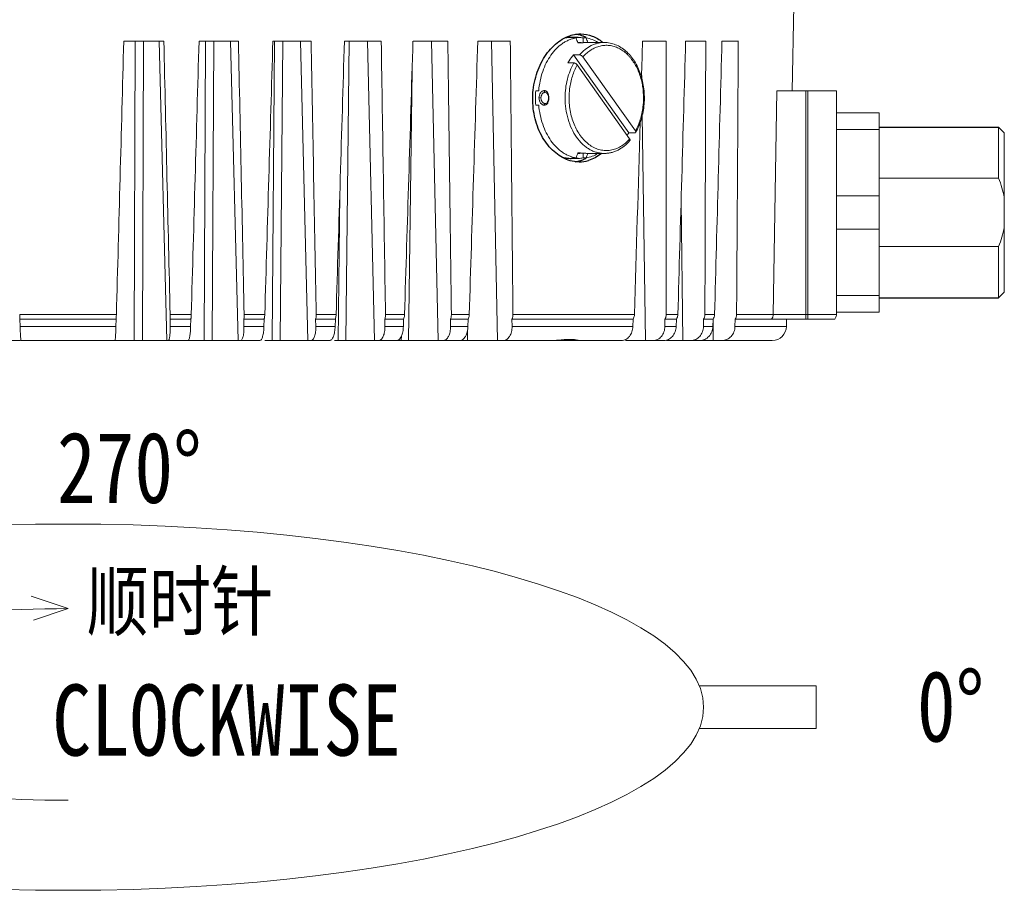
# Model space of a CAD drawing. Extents: x 695 to 3294, y -288 to 575.
# Tile 40 of 83: x 1660 to 1730, y 83 to 144. Entities that reach past the tile are written whole.
import ezdxf

# ---------------------------------------------------------------- set-up
doc = ezdxf.new("R2010")
doc.units = 0
doc.header["$LTSCALE"] = 16.335
doc.layers.add('3_ALL_AXES', color=7, linetype='CONTINUOUS')
doc.layers.add('标注线', color=3, linetype='CONTINUOUS')
doc.layers.add('7_ALL_FEATURES', color=7, linetype='CONTINUOUS', lineweight=15)
doc.layers.add('dim', color=3, linetype='CONTINUOUS', lineweight=13)
doc.styles.get("Standard").update_dxf_attribs({"font": 'txt', "width": 0.8})

msp = doc.modelspace()

# ---------------------------------------------------------------- linework, layer by layer
at = {"layer": '3_ALL_AXES', "color": 7, "linetype": 'Continuous'}
for p, q in [((1699.717, 143.078), (1699.222, 143.078)), ((1720.866, 136.778), (1729.266, 136.778)), ((1699.717, 134.578), (1699.222, 134.578)), ((1720.866, 124.778), (1729.266, 124.778))]:
    msp.add_line(p, q, dxfattribs=at)
for centre, radius, start, end in [((1699.206, 140.975), 2.355, 73.23748, 81.6095), ((1699.223, 140.932), 2.146, 90.03007, 100.56983), ((1699.184, 140.901), 2.432, 69.25357, 73.24479), ((1699.164, 140.848), 2.488, 67.36742, 69.25796), ((1699.133, 140.774), 2.568, 63.77082, 67.35755), ((1699.106, 140.719), 2.629, 63.3792, 63.78286), ((1699.212, 136.652), 2.324, 277.05247, 284.10031), ((1699.19, 136.739), 2.414, 284.10817, 290.75835), ((1699.791, 136.583), 2.255, 270.04846, 286.99013), ((1699.164, 136.809), 2.488, 290.74204, 292.63258), ((1699.133, 136.882), 2.568, 292.64245, 296.22918), ((1699.106, 136.938), 2.629, 296.21714, 296.6208)]:
    msp.add_arc(centre, radius, start, end, dxfattribs=at)
for points, knots in [([(1699.134, 143.198), (1699.198, 143.22), (1699.448, 143.294), (1699.71, 143.328), (1699.904, 143.328)], [0, 0, 0, 0, 0.255721, 1, 1, 1, 1]), ([(1699.904, 143.328), (1700.174, 143.328), (1700.73, 143.225), (1701.209, 142.93), (1701.424, 142.75)], [0, 0, 0, 0, 0.490064, 1, 1, 1, 1]), ([(1696.526, 138.829), (1696.532, 139.324), (1696.667, 140.295), (1697.216, 141.604), (1698.042, 142.629), (1698.766, 143.073), (1699.134, 143.198)], [0, 0, 0, 0, 0.27587, 0.540142, 0.78287, 1, 1, 1, 1]), ([(1699.022, 134.46), (1698.659, 134.585), (1697.946, 135.029), (1697.144, 136.057), (1696.629, 137.368), (1696.52, 138.337), (1696.526, 138.829)], [0, 0, 0, 0, 0.216598, 0.458521, 0.722788, 1, 1, 1, 1]), ([(1698.623, 134.663), (1698.721, 134.635), (1698.919, 134.593), (1699.121, 134.578), (1699.222, 134.578)], [0, 0, 0, 0, 0.502459, 1, 1, 1, 1]), ([(1699.793, 134.328), (1699.729, 134.328), (1699.467, 134.34), (1699.209, 134.396), (1699.022, 134.46)], [0, 0, 0, 0, 0.246369, 1, 1, 1, 1]), ([(1701.327, 134.907), (1701.195, 134.798), (1700.918, 134.607), (1700.607, 134.475), (1700.45, 134.427)], [0, 0, 0, 0, 0.510108, 1, 1, 1, 1])]:
    msp.add_open_spline(points, degree=3, knots=knots, dxfattribs=at)
at = {"layer": '7_ALL_FEATURES', "color": 7, "linetype": 'Continuous'}
for p, q in [((1714.762, 139.328), (1714.866, 145.328)), ((1670.598, 142.828), (1667.784, 142.828)), ((1675.841, 142.828), (1673.073, 142.828)), ((1680.952, 142.828), (1678.261, 142.828)), ((1685.877, 142.828), (1683.292, 142.828)), ((1690.56, 142.828), (1688.11, 142.828)), ((1694.951, 142.828), (1692.662, 142.828)), ((1699.575, 143.049), (1699.363, 143.049)), ((1699.704, 142.695), (1699.692, 142.696)), ((1699.717, 142.695), (1699.704, 142.695)), ((1699.732, 142.728), (1699.717, 142.728)), ((1700.07, 142.712), (1699.936, 142.721)), ((1700.282, 143.049), (1700.07, 143.049)), ((1700.07, 143.049), (1700.07, 142.712)), ((1700.409, 142.728), (1701.555, 142.728)), ((1705.907, 142.828), (1704.244, 142.828)), ((1708.686, 142.828), (1707.272, 142.828)), ((1710.975, 142.828), (1709.824, 142.828)), ((1698.991, 141.289), (1699.415, 141.289)), ((1699.815, 141.854), (1699.391, 141.854)), ((1699.391, 141.854), (1703.271, 136.368)), ((1703.736, 136.51), (1700.057, 141.712)), ((1699.657, 141.146), (1703.336, 135.945)), ((1696.944, 139.328), (1696.732, 139.328)), ((1697.407, 139.228), (1697.406, 139.228)), ((1713.426, 123.605), (1713.689, 139.328)), ((1713.689, 139.328), (1717.866, 139.328)), ((1717.866, 123.606), (1717.866, 139.328)), ((1697.407, 138.428), (1697.406, 138.428)), ((1696.944, 138.328), (1696.732, 138.328)), ((1717.866, 137.778), (1720.866, 137.778)), ((1720.866, 137.778), (1720.866, 123.778)), ((1703.271, 136.368), (1703.695, 136.368)), ((1717.866, 136.61), (1720.866, 136.61)), ((1729.666, 136.378), (1729.266, 136.778)), ((1729.266, 133.176), (1729.266, 136.778)), ((1729.666, 136.378), (1729.666, 125.178)), ((1699.692, 134.961), (1699.707, 134.961)), ((1699.707, 134.961), (1699.717, 134.961)), ((1700.07, 134.945), (1700.07, 134.608)), ((1699.575, 134.608), (1699.363, 134.608)), ((1699.717, 134.928), (1699.732, 134.928)), ((1700.282, 134.608), (1700.07, 134.608)), ((1720.866, 133.176), (1729.266, 133.176)), ((1717.866, 131.947), (1720.866, 131.947)), ((1717.866, 129.61), (1720.866, 129.61)), ((1720.866, 128.38), (1729.266, 128.38)), ((1729.266, 124.778), (1729.266, 128.38)), ((1717.866, 124.947), (1720.866, 124.947)), ((1729.666, 125.178), (1729.266, 124.778)), ((1660.483, 123.278), (1667.25, 123.278)), ((1660.483, 123.278), (1660.497, 122.761)), ((1667.236, 122.761), (1667.25, 123.278)), ((1671.033, 123.278), (1672.498, 123.278)), ((1671.033, 123.278), (1671.045, 122.761)), ((1672.483, 122.761), (1672.498, 123.278)), ((1676.219, 123.278), (1677.652, 123.278)), ((1676.219, 123.278), (1676.23, 122.761)), ((1677.637, 122.761), (1677.652, 123.278)), ((1681.269, 123.278), (1682.655, 123.278)), ((1681.269, 123.278), (1681.279, 122.761)), ((1682.639, 122.761), (1682.655, 123.278)), ((1686.129, 123.278), (1687.451, 123.278)), ((1686.129, 123.278), (1686.138, 122.761)), ((1687.435, 122.761), (1687.451, 123.278)), ((1690.746, 123.278), (1691.99, 123.278)), ((1690.746, 123.278), (1690.752, 122.761)), ((1691.974, 122.761), (1691.99, 123.278)), ((1695.067, 123.278), (1703.575, 123.278)), ((1695.067, 123.278), (1695.072, 122.761)), ((1703.559, 122.761), (1703.575, 123.278)), ((1705.811, 123.278), (1706.619, 123.278)), ((1705.811, 123.278), (1705.811, 122.761)), ((1706.604, 122.761), (1706.619, 123.278)), ((1708.521, 123.278), (1708.519, 122.761)), ((1708.521, 123.278), (1709.194, 123.278)), ((1709.18, 122.761), (1709.194, 123.278)), ((1710.741, 123.278), (1710.738, 122.761)), ((1710.741, 123.278), (1717.752, 123.278)), ((1714.366, 123.278), (1714.357, 122.761)), ((1717.866, 123.778), (1720.866, 123.778)), ((1655.43, 121.778), (1660.524, 121.778)), ((1660.573, 121.778), (1677.354, 121.778)), ((1677.702, 121.778), (1682.258, 121.778)), ((1682.599, 121.778), (1702.767, 121.778)), ((1703.033, 121.778), (1705.752, 121.778)), ((1705.92, 121.778), (1713.357, 121.778))]:
    msp.add_line(p, q, dxfattribs=at)
at = {"layer": '7_ALL_FEATURES', "color": 9, "linetype": 'Continuous'}
for p, q in [((1668.523, 121.778), (1668.578, 142.828)), ((1669.108, 121.778), (1669.169, 142.828)), ((1670.811, 121.778), (1670.267, 142.828)), ((1673.423, 121.778), (1673.535, 142.828)), ((1673.998, 121.778), (1674.116, 142.828)), ((1675.828, 121.778), (1675.295, 142.828)), ((1678.218, 121.778), (1678.385, 142.828)), ((1678.777, 121.778), (1678.951, 142.828)), ((1680.713, 121.778), (1680.199, 142.828)), ((1683.393, 121.778), (1683.62, 142.828)), ((1685.414, 121.778), (1684.923, 142.828)), ((1689.878, 121.778), (1689.416, 142.828)), ((1694.058, 121.778), (1693.63, 142.828)), ((1699.717, 142.695), (1699.707, 142.694)), ((1687.795, 121.778), (1688.046, 140.779)), ((1704.186, 140.201), (1704.179, 140.652)), ((1715.709, 123.278), (1715.709, 139.328)), ((1715.866, 123.605), (1715.866, 139.328)), ((1697.1, 138.828), (1696.959, 138.828)), ((1697.637, 138.828), (1697.666, 138.828)), ((1704.448, 121.778), (1704.223, 137.604)), ((1699.717, 134.961), (1699.707, 134.962)), ((1682.856, 121.778), (1682.964, 132.087)), ((1707.068, 121.778), (1706.952, 131.578)), ((1667.264, 123.595), (1660.469, 123.595)), ((1672.525, 123.595), (1671.044, 123.595)), ((1677.691, 123.595), (1676.242, 123.595)), ((1682.705, 123.595), (1681.305, 123.595)), ((1687.513, 123.595), (1686.177, 123.595)), ((1692.062, 123.595), (1690.804, 123.595)), ((1703.674, 123.595), (1695.137, 123.595)), ((1706.724, 123.595), (1705.907, 123.595)), ((1709.305, 123.595), (1708.624, 123.595)), ((1709.215, 121.778), (1709.201, 123.278)), ((1713.425, 123.595), (1710.851, 123.595)), ((1713.426, 123.605), (1715.709, 123.605)), ((1715.709, 123.605), (1715.866, 123.605)), ((1715.866, 123.278), (1715.866, 123.605)), ((1715.866, 123.605), (1717.866, 123.605)), ((1660.497, 122.761), (1667.236, 122.761)), ((1671.045, 122.761), (1672.483, 122.761)), ((1676.23, 122.761), (1677.637, 122.761)), ((1681.279, 122.761), (1682.639, 122.761)), ((1686.138, 122.761), (1687.435, 122.761)), ((1690.752, 122.761), (1691.974, 122.761)), ((1691.934, 121.778), (1691.946, 122.523)), ((1695.072, 122.761), (1703.559, 122.761)), ((1705.811, 122.761), (1706.604, 122.761)), ((1708.519, 122.761), (1709.18, 122.761)), ((1710.738, 122.761), (1714.357, 122.761)), ((1687.286, 121.778), (1687.29, 122.094))]:
    msp.add_line(p, q, dxfattribs=at)
at = {"layer": '7_ALL_FEATURES', "color": 7, "linetype": 'Continuous'}
for points in [[(1700.409, 142.728), (1700.313, 142.726), (1700.205, 142.721), (1700.09, 142.713), (1699.975, 142.706), (1699.868, 142.7), (1699.776, 142.696), (1699.717, 142.695)], [(1699.936, 142.721), (1699.827, 142.726), (1699.732, 142.728)], [(1697.406, 139.228), (1697.453, 139.221), (1697.503, 139.193), (1697.549, 139.145), (1697.587, 139.079), (1697.616, 138.998), (1697.633, 138.906), (1697.637, 138.828)], [(1697.637, 138.828), (1697.633, 138.752), (1697.616, 138.66), (1697.588, 138.579), (1697.55, 138.513), (1697.504, 138.464), (1697.453, 138.436), (1697.406, 138.428)], [(1699.717, 134.961), (1699.774, 134.961), (1699.867, 134.957), (1699.974, 134.951), (1700.089, 134.943), (1700.204, 134.936), (1700.313, 134.931), (1700.408, 134.928), (1701.555, 134.928)], [(1699.732, 134.928), (1699.828, 134.931), (1699.937, 134.936), (1700.07, 134.945)]]:
    msp.add_lwpolyline(points, dxfattribs=at)
for centre, radius, start, end in [((1699.718, 140.936), 2.142, 90.02249, 99.52149), ((1688.527, 139.185), 11.704, 17.45423, 19.27449), ((1699.717, 140.944), 2.135, 80.4613, 89.99472), ((1689.25, 139.19), 11.688, 17.61826, 19.2755), ((1702.708, 138.828), 5.997, 175.21851, 180.00128), ((1702.698, 138.828), 5.986, 179.99457, 184.78565), ((1699.921, 138.293), 3.863, 327.02222, 330.11151), ((1688.575, 138.455), 11.654, 340.72158, 342.54967), ((1699.707, 133.084), 1.878, 89.73707, 89.99656), ((1699.717, 136.713), 2.135, 260.4613, 269.99472), ((1699.716, 136.721), 2.142, 270.02249, 279.52149), ((1689.293, 138.452), 11.642, 340.72124, 342.38542), ((1713.358, 122.778), 1, 270, 359)]:
    msp.add_arc(centre, radius, start, end, dxfattribs=at)
at = {"layer": '7_ALL_FEATURES', "color": 9, "linetype": 'Continuous'}
for centre, radius, start, end in [((1699.716, 141.024), 1.704, 89.98644, 91.23543), ((1699.707, 144.361), 1.667, 269.42316, 270.0072), ((1699.707, 144.573), 1.879, 270.00344, 270.26299), ((1699.152, 138.831), 5.16, 359.74578, 9.0336), ((1704.313, 138.828), 5.515, 179.78301, 180), ((1699.707, 133.257), 1.705, 89.9993, 90.57032), ((1699.715, 136.532), 1.604, 268.70774, 270.05247)]:
    msp.add_arc(centre, radius, start, end, dxfattribs=at)
at = {"layer": '7_ALL_FEATURES', "color": 7, "linetype": 'Continuous'}
for centre, major_axis, ratio, start_param, end_param in [((1723.852, 2385.698), (89.99, 3441.002), 0.000991, -2.288129, -2.280735), ((1604.557, 2385.698), (-88.976, 3441.002), 0.003081, -2.288235, -2.280841), ((1723.204, 2385.698), (89.019, 3441.002), 0.003022, -2.288077, -2.280683), ((1605.874, 2385.698), (-87.002, 3441.002), 0.005078, -2.288283, -2.28089), ((1721.907, 2385.698), (87.073, 3441.002), 0.00502, -2.288028, -2.280634), ((1607.826, 2385.698), (-84.075, 3441.002), 0.007019, -2.288326, -2.280933), ((1719.973, 2385.698), (84.175, 3441.002), 0.006963, -2.287985, -2.280591), ((1610.392, 2385.698), (-80.228, 3441.002), 0.008884, -2.288362, -2.280968), ((1717.425, 2385.698), (80.354, 3441.002), 0.00883, -2.287949, -2.280555), ((1613.544, 2385.698), (-75.502, 3441.002), 0.010651, -2.288389, -2.280995), ((1714.29, 2385.698), (75.653, 3441.002), 0.010601, -2.287922, -2.280528), ((1617.247, 2385.698), (-69.949, 3441.002), 0.012302, -2.288405, -2.281011), ((1701.737, 2385.698), (56.826, 3441.002), 0.015147, -2.281495, -2.280511), ((1631.231, 2385.698), (-48.972, 3441.002), 0.016384, -2.288388, -2.280995), ((1696.656, 2385.698), (49.204, 3441.002), 0.016351, -2.287921, -2.280528), ((1636.681, 2385.698), (-40.796, 3441.002), 0.017403, -2.288361, -2.280968), ((1691.217, 2385.698), (41.043, 3441.002), 0.017376, -2.287948, -2.280554), ((1642.428, 2385.698), (-32.172, 3441.002), 0.018232, -2.288325, -2.280932), ((1701.737, 2385.698), (56.826, 3441.002), 0.015147, -2.287905, -2.282708)]:
    msp.add_ellipse(centre, major_axis=major_axis, ratio=ratio, start_param=start_param, end_param=end_param, dxfattribs=at)
for points, knots in [([(1696.944, 139.328), (1696.964, 139.561), (1697.03, 140.02), (1697.209, 140.68), (1697.462, 141.29), (1697.784, 141.833), (1698.166, 142.295), (1698.532, 142.605), (1698.843, 142.796), (1699.081, 142.911), (1699.325, 142.997), (1699.492, 143.035), (1699.575, 143.049)], [0, 0, 0, 0, 0.143688, 0.28405, 0.419431, 0.548563, 0.670732, 0.785938, 0.841229, 0.895165, 0.947997, 1, 1, 1, 1]), ([(1700.282, 143.049), (1700.427, 143.025), (1700.716, 142.945), (1700.984, 142.813), (1701.113, 142.734)], [0, 0, 0, 0, 0.491663, 1, 1, 1, 1]), ([(1703.761, 136.398), (1703.929, 136.692), (1704.129, 137.173), (1704.291, 137.849), (1704.386, 138.562), (1704.373, 139.287), (1704.253, 139.993), (1704.112, 140.499), (1703.92, 140.973), (1703.683, 141.407), (1703.404, 141.792), (1703.086, 142.121), (1702.735, 142.386), (1702.358, 142.581), (1701.962, 142.701), (1701.69, 142.728), (1701.555, 142.728)], [0, 0, 0, 0, 0.129593, 0.197222, 0.265984, 0.404269, 0.472695, 0.539788, 0.60504, 0.668066, 0.728633, 0.786696, 0.842413, 0.896149, 0.94845, 1, 1, 1, 1]), ([(1698.991, 141.289), (1699.021, 141.34), (1699.14, 141.538), (1699.278, 141.725), (1699.391, 141.854)], [0, 0, 0, 0, 0.256512, 1, 1, 1, 1]), ([(1699.657, 141.146), (1699.643, 141.166), (1699.609, 141.204), (1699.548, 141.248), (1699.491, 141.275), (1699.446, 141.287), (1699.425, 141.289), (1699.415, 141.289)], [0, 0, 0, 0, 0.253338, 0.524033, 0.781707, 0.897136, 1, 1, 1, 1]), ([(1699.815, 141.854), (1699.825, 141.854), (1699.846, 141.852), (1699.891, 141.841), (1699.948, 141.814), (1700.009, 141.769), (1700.043, 141.732), (1700.057, 141.712)], [0, 0, 0, 0, 0.102866, 0.218296, 0.475968, 0.746661, 1, 1, 1, 1]), ([(1696.944, 138.328), (1696.964, 138.095), (1697.03, 137.637), (1697.209, 136.976), (1697.462, 136.366), (1697.784, 135.823), (1698.166, 135.362), (1698.532, 135.052), (1698.843, 134.86), (1699.081, 134.746), (1699.325, 134.66), (1699.492, 134.622), (1699.575, 134.608)], [0, 0, 0, 0, 0.143688, 0.28405, 0.419431, 0.548563, 0.670732, 0.785938, 0.841229, 0.895165, 0.947997, 1, 1, 1, 1]), ([(1703.761, 136.398), (1703.758, 136.393), (1703.75, 136.384), (1703.735, 136.375), (1703.716, 136.369), (1703.702, 136.368), (1703.695, 136.368)], [0, 0, 0, 0, 0.219303, 0.450867, 0.7087, 1, 1, 1, 1]), ([(1703.736, 136.51), (1703.743, 136.5), (1703.755, 136.48), (1703.766, 136.45), (1703.769, 136.422), (1703.764, 136.405), (1703.761, 136.398)], [0, 0, 0, 0, 0.309232, 0.577057, 0.803543, 1, 1, 1, 1]), ([(1701.555, 134.928), (1701.637, 134.928), (1701.802, 134.938), (1702.047, 134.983), (1702.287, 135.056), (1702.602, 135.193), (1702.976, 135.435), (1703.234, 135.686), (1703.355, 135.824)], [0, 0, 0, 0, 0.118901, 0.238456, 0.359295, 0.482004, 0.734685, 1, 1, 1, 1]), ([(1703.355, 135.824), (1703.358, 135.827), (1703.362, 135.835), (1703.368, 135.852), (1703.368, 135.878), (1703.357, 135.912), (1703.344, 135.933), (1703.336, 135.945)], [0, 0, 0, 0, 0.097054, 0.196833, 0.418681, 0.685662, 1, 1, 1, 1]), ([(1700.422, 134.928), (1700.368, 134.928), (1700.251, 134.933), (1700.071, 134.945), (1699.889, 134.957), (1699.771, 134.962), (1699.716, 134.962)], [0, 0, 0, 0, 0.227806, 0.496172, 0.767278, 1, 1, 1, 1]), ([(1700.282, 134.608), (1700.427, 134.632), (1700.716, 134.711), (1700.984, 134.844), (1701.113, 134.922)], [0, 0, 0, 0, 0.491663, 1, 1, 1, 1]), ([(1729.666, 131.832), (1729.623, 132.062), (1729.51, 132.517), (1729.353, 132.959), (1729.266, 133.176)], [0, 0, 0, 0, 0.499996, 1, 1, 1, 1]), ([(1729.266, 128.38), (1729.353, 128.598), (1729.51, 129.04), (1729.623, 129.495), (1729.666, 129.725)], [0, 0, 0, 0, 0.500004, 1, 1, 1, 1]), ([(1660.469, 123.595), (1660.469, 123.567), (1660.473, 123.461), (1660.478, 123.355), (1660.483, 123.278)], [0, 0, 0, 0, 0.270841, 1, 1, 1, 1]), ([(1667.25, 123.278), (1667.251, 123.302), (1667.258, 123.407), (1667.262, 123.513), (1667.264, 123.595)], [0, 0, 0, 0, 0.221509, 1, 1, 1, 1]), ([(1671.044, 123.595), (1671.044, 123.567), (1671.045, 123.461), (1671.041, 123.355), (1671.033, 123.278)], [0, 0, 0, 0, 0.270755, 1, 1, 1, 1]), ([(1672.498, 123.278), (1672.502, 123.302), (1672.516, 123.407), (1672.523, 123.513), (1672.525, 123.595)], [0, 0, 0, 0, 0.222502, 1, 1, 1, 1]), ([(1676.242, 123.595), (1676.243, 123.567), (1676.243, 123.461), (1676.234, 123.354), (1676.219, 123.278)], [0, 0, 0, 0, 0.270007, 1, 1, 1, 1]), ([(1677.652, 123.278), (1677.658, 123.302), (1677.679, 123.406), (1677.688, 123.513), (1677.691, 123.595)], [0, 0, 0, 0, 0.22422, 1, 1, 1, 1]), ([(1681.305, 123.595), (1681.306, 123.567), (1681.304, 123.46), (1681.291, 123.353), (1681.269, 123.278)], [0, 0, 0, 0, 0.268842, 1, 1, 1, 1]), ([(1682.655, 123.278), (1682.662, 123.301), (1682.691, 123.405), (1682.703, 123.513), (1682.705, 123.595)], [0, 0, 0, 0, 0.226545, 1, 1, 1, 1]), ([(1686.177, 123.595), (1686.177, 123.567), (1686.175, 123.46), (1686.157, 123.352), (1686.129, 123.278)], [0, 0, 0, 0, 0.267326, 1, 1, 1, 1]), ([(1687.451, 123.278), (1687.461, 123.301), (1687.496, 123.404), (1687.511, 123.512), (1687.513, 123.595)], [0, 0, 0, 0, 0.229324, 1, 1, 1, 1]), ([(1690.804, 123.595), (1690.805, 123.567), (1690.801, 123.459), (1690.778, 123.351), (1690.746, 123.278)], [0, 0, 0, 0, 0.265547, 1, 1, 1, 1]), ([(1691.99, 123.278), (1692.001, 123.301), (1692.042, 123.402), (1692.06, 123.512), (1692.062, 123.595)], [0, 0, 0, 0, 0.232393, 1, 1, 1, 1]), ([(1695.137, 123.595), (1695.137, 123.567), (1695.132, 123.458), (1695.104, 123.349), (1695.067, 123.278)], [0, 0, 0, 0, 0.263598, 1, 1, 1, 1]), ([(1703.575, 123.278), (1703.59, 123.301), (1703.646, 123.398), (1703.671, 123.511), (1703.674, 123.595)], [0, 0, 0, 0, 0.241781, 1, 1, 1, 1]), ([(1705.907, 123.595), (1705.907, 123.567), (1705.899, 123.456), (1705.858, 123.346), (1705.811, 123.278)], [0, 0, 0, 0, 0.25768, 1, 1, 1, 1]), ([(1706.619, 123.278), (1706.635, 123.301), (1706.694, 123.396), (1706.722, 123.511), (1706.724, 123.595)], [0, 0, 0, 0, 0.244533, 1, 1, 1, 1]), ([(1708.624, 123.595), (1708.624, 123.538), (1708.606, 123.425), (1708.554, 123.323), (1708.521, 123.278)], [0, 0, 0, 0, 0.506678, 1, 1, 1, 1]), ([(1709.194, 123.278), (1709.229, 123.323), (1709.283, 123.425), (1709.304, 123.538), (1709.305, 123.595)], [0, 0, 0, 0, 0.494716, 1, 1, 1, 1]), ([(1710.851, 123.595), (1710.851, 123.538), (1710.831, 123.424), (1710.776, 123.322), (1710.741, 123.278)], [0, 0, 0, 0, 0.504232, 1, 1, 1, 1]), ([(1713.308, 123.278), (1713.345, 123.322), (1713.389, 123.399), (1713.421, 123.509), (1713.423, 123.567), (1713.423, 123.595)], [0, 0, 0, 0, 0.499825, 0.751382, 1, 1, 1, 1]), ([(1717.752, 123.278), (1717.776, 123.307), (1717.817, 123.372), (1717.857, 123.483), (1717.866, 123.564), (1717.866, 123.606)], [0, 0, 0, 0, 0.318626, 0.644879, 1, 1, 1, 1]), ([(1717.752, 123.278), (1717.776, 123.307), (1717.817, 123.372), (1717.857, 123.483), (1717.866, 123.564), (1717.866, 123.605)], [0, 0, 0, 0, 0.318806, 0.645243, 1, 1, 1, 1]), ([(1660.497, 122.761), (1660.499, 122.697), (1660.503, 122.571), (1660.51, 122.389), (1660.519, 122.221), (1660.529, 122.074), (1660.54, 121.954), (1660.549, 121.872), (1660.557, 121.824), (1660.562, 121.8), (1660.566, 121.786), (1660.571, 121.778), (1660.573, 121.778)], [0, 0, 0, 0, 0.194681, 0.381831, 0.55384, 0.704498, 0.828257, 0.920423, 0.953614, 0.977808, 0.993013, 1, 1, 1, 1]), ([(1667.159, 121.778), (1667.162, 121.778), (1667.166, 121.786), (1667.171, 121.8), (1667.176, 121.824), (1667.184, 121.872), (1667.193, 121.954), (1667.204, 122.074), (1667.214, 122.221), (1667.222, 122.389), (1667.23, 122.571), (1667.234, 122.697), (1667.236, 122.761)], [0, 0, 0, 0, 0.006987, 0.022192, 0.046386, 0.079577, 0.171743, 0.295502, 0.44616, 0.618169, 0.805319, 1, 1, 1, 1]), ([(1671.045, 122.761), (1671.048, 122.635), (1671.047, 122.453), (1671.033, 122.221), (1671.018, 122.074), (1670.998, 121.953), (1670.978, 121.871), (1670.958, 121.822), (1670.943, 121.795), (1670.924, 121.778), (1670.912, 121.778)], [0, 0, 0, 0, 0.372771, 0.540877, 0.68854, 0.810685, 0.903338, 0.938025, 0.965039, 1, 1, 1, 1]), ([(1672.303, 121.778), (1672.315, 121.778), (1672.334, 121.795), (1672.35, 121.822), (1672.372, 121.871), (1672.396, 121.953), (1672.434, 122.129), (1672.466, 122.402), (1672.48, 122.635), (1672.483, 122.761)], [0, 0, 0, 0, 0.035081, 0.062421, 0.097461, 0.190736, 0.31326, 0.628764, 1, 1, 1, 1]), ([(1676.23, 122.761), (1676.232, 122.635), (1676.226, 122.401), (1676.19, 122.128), (1676.138, 121.95), (1676.095, 121.847), (1676.035, 121.778), (1675.994, 121.778)], [0, 0, 0, 0, 0.359942, 0.667133, 0.78837, 0.883609, 1, 1, 1, 1]), ([(1677.354, 121.778), (1677.396, 121.778), (1677.457, 121.847), (1677.505, 121.95), (1677.547, 122.073), (1677.581, 122.22), (1677.619, 122.451), (1677.633, 122.635), (1677.637, 122.761)], [0, 0, 0, 0, 0.117326, 0.213395, 0.335182, 0.479632, 0.64233, 1, 1, 1, 1]), ([(1681.279, 122.761), (1681.281, 122.635), (1681.273, 122.451), (1681.233, 122.219), (1681.194, 122.071), (1681.144, 121.949), (1681.086, 121.856), (1681.02, 121.794), (1680.967, 121.778), (1680.943, 121.778)], [0, 0, 0, 0, 0.342752, 0.499123, 0.639021, 0.758979, 0.85719, 0.935192, 1, 1, 1, 1]), ([(1682.258, 121.778), (1682.282, 121.778), (1682.335, 121.795), (1682.403, 121.856), (1682.465, 121.949), (1682.52, 122.071), (1682.567, 122.219), (1682.617, 122.45), (1682.635, 122.635), (1682.639, 122.761)], [0, 0, 0, 0, 0.064462, 0.143172, 0.242359, 0.363099, 0.503346, 0.659508, 1, 1, 1, 1]), ([(1686.138, 122.761), (1686.139, 122.635), (1686.123, 122.398), (1686.05, 122.121), (1685.959, 121.947), (1685.884, 121.853), (1685.799, 121.793), (1685.735, 121.778), (1685.705, 121.778)], [0, 0, 0, 0, 0.327284, 0.613975, 0.733801, 0.835982, 0.922693, 1, 1, 1, 1]), ([(1686.96, 121.778), (1686.99, 121.778), (1687.054, 121.793), (1687.141, 121.853), (1687.22, 121.947), (1687.319, 122.121), (1687.404, 122.396), (1687.431, 122.634), (1687.435, 122.761)], [0, 0, 0, 0, 0.076738, 0.163975, 0.26711, 0.387809, 0.674923, 1, 1, 1, 1]), ([(1690.752, 122.761), (1690.754, 122.635), (1690.733, 122.395), (1690.642, 122.118), (1690.532, 121.945), (1690.44, 121.851), (1690.338, 121.792), (1690.263, 121.778), (1690.228, 121.778)], [0, 0, 0, 0, 0.31268, 0.591164, 0.711278, 0.817493, 0.912114, 1, 1, 1, 1]), ([(1691.409, 121.778), (1691.445, 121.778), (1691.519, 121.793), (1691.624, 121.852), (1691.719, 121.945), (1691.836, 122.117), (1691.938, 122.393), (1691.97, 122.634), (1691.974, 122.761)], [0, 0, 0, 0, 0.087152, 0.182101, 0.289177, 0.410188, 0.689328, 1, 1, 1, 1]), ([(1695.072, 122.761), (1695.073, 122.634), (1695.047, 122.392), (1694.94, 122.114), (1694.812, 121.943), (1694.705, 121.85), (1694.587, 121.792), (1694.503, 121.778), (1694.462, 121.778)], [0, 0, 0, 0, 0.299494, 0.571005, 0.691705, 0.801751, 0.903282, 1, 1, 1, 1]), ([(1702.767, 121.778), (1702.869, 121.778), (1703.083, 121.835), (1703.34, 122.061), (1703.511, 122.384), (1703.556, 122.633), (1703.559, 122.761)], [0, 0, 0, 0, 0.220329, 0.459687, 0.722419, 1, 1, 1, 1]), ([(1705.811, 122.761), (1705.811, 122.633), (1705.77, 122.382), (1705.593, 122.057), (1705.319, 121.832), (1705.094, 121.778), (1704.985, 121.778)], [0, 0, 0, 0, 0.270385, 0.528421, 0.769855, 1, 1, 1, 1]), ([(1705.752, 121.778), (1705.861, 121.778), (1706.088, 121.833), (1706.366, 122.057), (1706.552, 122.381), (1706.6, 122.633), (1706.604, 122.761)], [0, 0, 0, 0, 0.229225, 0.471668, 0.730573, 1, 1, 1, 1]), ([(1708.519, 122.761), (1708.518, 122.633), (1708.474, 122.379), (1708.282, 122.053), (1707.991, 121.831), (1707.754, 121.778), (1707.639, 121.778)], [0, 0, 0, 0, 0.263526, 0.518621, 0.762834, 1, 1, 1, 1]), ([(1708.278, 121.778), (1708.394, 121.778), (1708.632, 121.832), (1708.927, 122.054), (1709.126, 122.378), (1709.177, 122.633), (1709.18, 122.761)], [0, 0, 0, 0, 0.236318, 0.481329, 0.737202, 1, 1, 1, 1]), ([(1710.738, 122.761), (1710.737, 122.633), (1710.689, 122.377), (1710.486, 122.051), (1710.179, 121.83), (1709.934, 121.778), (1709.813, 121.778)], [0, 0, 0, 0, 0.258143, 0.511037, 0.757482, 1, 1, 1, 1]), ([(1699.752, 121.778), (1699.744, 121.778), (1699.721, 121.785), (1699.677, 121.796), (1699.616, 121.81), (1699.54, 121.824), (1699.453, 121.837), (1699.316, 121.851), (1699.122, 121.857), (1698.866, 121.847), (1698.583, 121.823), (1698.274, 121.792), (1698.059, 121.778), (1697.948, 121.778)], [0, 0, 0, 0, 0.013724, 0.039667, 0.074901, 0.117607, 0.166724, 0.221358, 0.345356, 0.486854, 0.644095, 0.816087, 1, 1, 1, 1])]:
    msp.add_open_spline(points, degree=3, knots=knots, dxfattribs=at)
at = {"layer": '7_ALL_FEATURES', "color": 9, "linetype": 'Continuous'}
for points, knots in [([(1699.716, 142.694), (1699.771, 142.695), (1699.889, 142.7), (1700.071, 142.712), (1700.251, 142.724), (1700.368, 142.728), (1700.422, 142.728)], [0, 0, 0, 0, 0.232723, 0.503811, 0.772178, 1, 1, 1, 1]), ([(1699.815, 141.854), (1699.933, 141.99), (1700.185, 142.235), (1700.549, 142.472), (1700.854, 142.605), (1701.085, 142.676), (1701.319, 142.719), (1701.477, 142.728), (1701.555, 142.728)], [0, 0, 0, 0, 0.268812, 0.522362, 0.644587, 0.764438, 0.882641, 1, 1, 1, 1]), ([(1700.057, 141.712), (1700.142, 141.808), (1700.318, 141.985), (1700.612, 142.206), (1700.923, 142.373), (1701.248, 142.484), (1701.581, 142.535), (1701.915, 142.525), (1702.246, 142.456), (1702.567, 142.328), (1702.874, 142.144), (1703.11, 141.948), (1703.288, 141.768), (1703.461, 141.569), (1703.659, 141.29), (1703.863, 140.921), (1704.091, 140.378), (1704.201, 139.94), (1704.249, 139.642)], [0, 0, 0, 0, 0.063018, 0.123317, 0.181223, 0.23728, 0.292202, 0.346822, 0.402008, 0.458564, 0.517157, 0.578264, 0.60987, 0.642189, 0.708936, 0.778429, 0.850407, 1, 1, 1, 1]), ([(1698.798, 138.849), (1698.798, 139.069), (1698.826, 139.505), (1698.944, 140.141), (1699.137, 140.741), (1699.315, 141.114), (1699.415, 141.289)], [0, 0, 0, 0, 0.258913, 0.514038, 0.762005, 1, 1, 1, 1]), ([(1699.08, 138.848), (1699.081, 139.055), (1699.104, 139.415), (1699.189, 139.918), (1699.342, 140.49), (1699.515, 140.896), (1699.657, 141.146)], [0, 0, 0, 0, 0.258837, 0.450757, 0.639159, 1, 1, 1, 1]), ([(1697.337, 139.342), (1697.313, 139.342), (1697.263, 139.334), (1697.193, 139.303), (1697.127, 139.254), (1697.049, 139.165), (1696.978, 139.022), (1696.959, 138.894), (1696.959, 138.828)], [0, 0, 0, 0, 0.102555, 0.211167, 0.327465, 0.451599, 0.718286, 1, 1, 1, 1]), ([(1697.1, 138.828), (1697.1, 138.88), (1697.116, 138.981), (1697.175, 139.093), (1697.239, 139.161), (1697.292, 139.199), (1697.348, 139.223), (1697.388, 139.228), (1697.407, 139.228)], [0, 0, 0, 0, 0.279952, 0.546062, 0.670506, 0.78746, 0.896817, 1, 1, 1, 1]), ([(1697.406, 139.228), (1697.402, 139.228), (1697.392, 139.23), (1697.378, 139.236), (1697.364, 139.247), (1697.353, 139.263), (1697.344, 139.281), (1697.336, 139.307), (1697.335, 139.328), (1697.337, 139.342)], [0, 0, 0, 0, 0.094106, 0.198421, 0.315776, 0.445429, 0.584758, 0.728054, 1, 1, 1, 1]), ([(1697.666, 138.828), (1697.666, 138.894), (1697.655, 138.99), (1697.618, 139.11), (1697.579, 139.188), (1697.531, 139.254), (1697.473, 139.303), (1697.407, 139.335), (1697.36, 139.342), (1697.337, 139.342)], [0, 0, 0, 0, 0.291292, 0.429261, 0.558831, 0.679048, 0.790629, 0.896227, 1, 1, 1, 1]), ([(1696.959, 138.828), (1696.959, 138.763), (1696.978, 138.634), (1697.049, 138.491), (1697.127, 138.403), (1697.193, 138.354), (1697.263, 138.323), (1697.313, 138.315), (1697.337, 138.315)], [0, 0, 0, 0, 0.281697, 0.548392, 0.672522, 0.788822, 0.897443, 1, 1, 1, 1]), ([(1697.407, 138.428), (1697.388, 138.428), (1697.348, 138.434), (1697.292, 138.458), (1697.239, 138.496), (1697.175, 138.564), (1697.116, 138.676), (1697.1, 138.777), (1697.1, 138.828)], [0, 0, 0, 0, 0.103171, 0.212543, 0.329498, 0.453935, 0.720035, 1, 1, 1, 1]), ([(1697.406, 138.428), (1697.402, 138.428), (1697.392, 138.427), (1697.378, 138.42), (1697.364, 138.409), (1697.353, 138.394), (1697.344, 138.376), (1697.336, 138.349), (1697.335, 138.329), (1697.337, 138.315)], [0, 0, 0, 0, 0.094106, 0.19842, 0.315774, 0.445427, 0.584756, 0.728053, 1, 1, 1, 1]), ([(1697.337, 138.315), (1697.36, 138.315), (1697.407, 138.322), (1697.473, 138.353), (1697.531, 138.403), (1697.579, 138.468), (1697.618, 138.547), (1697.646, 138.635), (1697.662, 138.73), (1697.666, 138.795), (1697.666, 138.828)], [0, 0, 0, 0, 0.103714, 0.209251, 0.320772, 0.44093, 0.570426, 0.708322, 0.852525, 1, 1, 1, 1]), ([(1701.555, 134.928), (1701.465, 134.928), (1701.283, 134.941), (1701.014, 134.998), (1700.75, 135.092), (1700.494, 135.222), (1700.249, 135.386), (1699.934, 135.654), (1699.58, 136.071), (1699.24, 136.665), (1698.987, 137.34), (1698.832, 138.07), (1698.797, 138.574), (1698.797, 138.828)], [0, 0, 0, 0, 0.051488, 0.103465, 0.156388, 0.210655, 0.266584, 0.324409, 0.446066, 0.575909, 0.712882, 0.855065, 1, 1, 1, 1]), ([(1703.336, 135.945), (1703.242, 135.838), (1703.046, 135.644), (1702.715, 135.407), (1702.364, 135.238), (1701.998, 135.14), (1701.625, 135.117), (1701.254, 135.169), (1700.892, 135.295), (1700.548, 135.49), (1700.228, 135.752), (1699.937, 136.074), (1699.682, 136.449), (1699.466, 136.871), (1699.295, 137.331), (1699.128, 137.988), (1699.079, 138.504), (1699.08, 138.848)], [0, 0, 0, 0, 0.061437, 0.119946, 0.175973, 0.230233, 0.283655, 0.337279, 0.392118, 0.449028, 0.508625, 0.571247, 0.636966, 0.705616, 0.776834, 0.850103, 1, 1, 1, 1]), ([(1704.313, 138.809), (1704.312, 138.602), (1704.289, 138.242), (1704.204, 137.739), (1704.052, 137.167), (1703.878, 136.76), (1703.736, 136.51)], [0, 0, 0, 0, 0.258837, 0.450757, 0.639159, 1, 1, 1, 1])]:
    msp.add_open_spline(points, degree=3, knots=knots, dxfattribs=at)
at = {"layer": 'dim'}
for p, q in [((1663.883, 102.925), (1661.283, 103.796)), ((1663.883, 102.925), (1661.446, 102.12)), ((1708.231, 97.498), (1716.453, 97.498)), ((1716.453, 97.498), (1716.453, 94.498)), ((1708.231, 94.498), (1716.453, 94.498))]:
    msp.add_line(p, q, dxfattribs=at)
msp.add_ellipse((1663.883, 95.998), major_axis=(-44.651, 0), ratio=0.288344, dxfattribs=at)
at = {"layer": 'dim', "extrusion": (0, 0, -1)}
msp.add_ellipse((1663.781, 96.19), major_axis=(-24.764, 0), ratio=0.27196, start_param=4.708249, end_param=7.858121, dxfattribs=at)

# ---------------------------------------------------------------- texts
at = {"layer": 'dim', "attachment_point": 1}
for s, insert, char_height, width in [('270%%D', (1663.085, 115.351), 5, 8.85593), ('{\\fSimSun|b0|i0|c134|p2;顺时针}', (1665.181, 105.446), 4, 26.23013), ('0%%D', (1723.524, 98.575), 5, 8.85593)]:
    msp.add_mtext(s, dxfattribs=dict(at, insert=insert, char_height=char_height, width=width))
at = {"layer": '标注线', "insert": (1662.757, 97.592), "char_height": 5, "width": 54.6, "attachment_point": 1}
msp.add_mtext('{\\fSimSun|b0|i0|c134|p2;CLOCKWISE}', dxfattribs=at)

doc.saveas('drawing.dxf')
